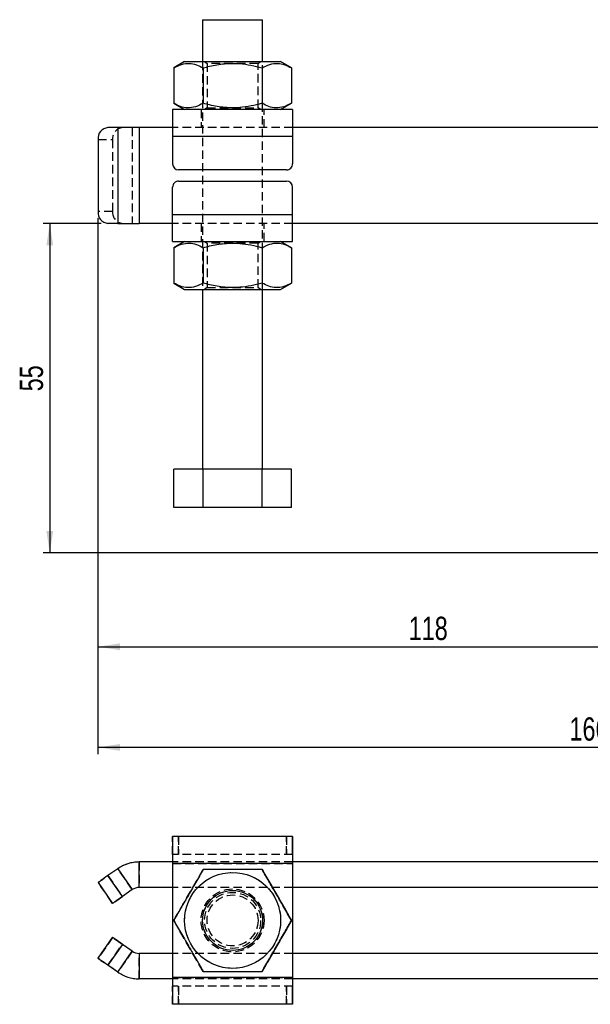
# Model space of a CAD drawing. Extents: x 40 to 414, y 17 to 320.
# Tile 1 of 16: x 47 to 142, y 22 to 186. Entities that reach past the tile are written whole.
import ezdxf

# ---------------------------------------------------------------- set-up
doc = ezdxf.new("R2010")
doc.units = 0
doc.header["$LTSCALE"] = 1.111111
doc.linetypes.add('HIDDEN', pattern=[1.905, 1.27, -0.635])
doc.layers.get('0').update_dxf_attribs({"linetype": 'CONTINUOUS'})
doc.styles.add('SLDTEXTSTYLE0', font='TXT', dxfattribs={"width": 0.75})
doc.dimstyles.new('SLDDIMSTYLE0', dxfattribs={"dimtxt": 3.888889, "dimasz": 3.668889, "dimexe": 0, "dimexo": 0.0625, "dimgap": 0.972222, "dimtad": 1, "dimdec": 0, "dimrnd": 1e-09, "dimzin": 12, "dimtxsty": 'SLDTEXTSTYLE0', "dimsah": 1, "dimcen": 0.09, "dimazin": 3, "dimtfac": 1, "dimtdec": 0, "dimtofl": 0, "dimtmove": 0, "dimatfit": 3, "dimtolj": 1, "dimtzin": 12})

# ---------------------------------------------------------------- blocks, each defined once
blk = doc.blocks.new('_D_1')
at = {"color": 179, "linetype": 'CONTINUOUS'}
for p, q in [((60.1, 152.19), (50.42, 152.19)), ((51.53, 152.19), (51.53, 97.2)), ((177.26, 97.2), (50.42, 97.2))]:
    blk.add_line(p, q, dxfattribs=at)
for points in [[(51.53, 152.19), (50.97, 148.52), (52.1, 148.52)], [(51.53, 97.2), (52.1, 100.87), (50.97, 100.87)]]:
    blk.add_solid(points, dxfattribs=at)
at = {"color": 179, "linetype": 'CONTINUOUS', "insert": (46.52, 124.18, 0.1), "char_height": 3.889, "attachment_point": 1, "rotation": 90, "style": 'SLDTEXTSTYLE0'}
blk.add_mtext('55', dxfattribs=at)
blk = doc.blocks.new('_D_2')
at = {"color": 179, "linetype": 'CONTINUOUS'}
for p, q in [((59.57, 153.08), (59.57, 80.44)), ((177.12, 93.09), (177.12, 80.44)), ((59.57, 81.55), (177.12, 81.55))]:
    blk.add_line(p, q, dxfattribs=at)
for points in [[(59.57, 81.55), (63.24, 80.98), (63.24, 82.11)], [(177.12, 81.55), (173.45, 82.11), (173.45, 80.98)]]:
    blk.add_solid(points, dxfattribs=at)
at = {"color": 179, "linetype": 'CONTINUOUS', "insert": (111.36, 86.56, 0.1), "char_height": 3.889, "attachment_point": 1, "style": 'SLDTEXTSTYLE0'}
blk.add_mtext('118', dxfattribs=at)
blk = doc.blocks.new('_D_4')
at = {"color": 179, "linetype": 'CONTINUOUS'}
for p, q in [((59.57, 153.08), (59.57, 63.65)), ((225.12, 93.09), (225.12, 63.65)), ((225.12, 64.76), (59.57, 64.76))]:
    blk.add_line(p, q, dxfattribs=at)
for points in [[(59.57, 64.76), (63.24, 64.19), (63.24, 65.32)], [(225.12, 64.76), (221.45, 65.32), (221.45, 64.19)]]:
    blk.add_solid(points, dxfattribs=at)
at = {"color": 179, "linetype": 'CONTINUOUS', "insert": (138.16, 69.77, 0.1), "char_height": 3.889, "attachment_point": 1, "style": 'SLDTEXTSTYLE0'}
blk.add_mtext('166', dxfattribs=at)

msp = doc.modelspace()

# ---------------------------------------------------------------- linework, layer by layer
at = {"color": 7, "linetype": 'CONTINUOUS'}
for p, q in [((77.009172, 186.193118), (77.009597, 179.19312)), ((87.009595, 179.19372), (87.00917, 186.193721)), ((74.009591, 179.19294), (72.194704, 178.144967)), ((91.824615, 178.146144), (90.009594, 179.193899)), ((72.194704, 178.144967), (72.195054, 172.240695)), ((77.102178, 178.145261), (77.102536, 172.240989)), ((86.917133, 178.14585), (86.917491, 172.241578)), ((91.824615, 178.146144), (91.824965, 172.241874)), ((92.010075, 171.19402), (72.010071, 171.192819)), ((72.195054, 172.240695), (74.010075, 171.19294)), ((90.010071, 171.193899), (91.824965, 172.241874)), ((62.848673, 168.192269), (61.210857, 168.192172)), ((62.848673, 168.192269), (62.849635, 152.19227)), ((72.010258, 168.19282), (66.433528, 168.192485)), ((66.433528, 168.192485), (66.434489, 152.192485)), ((158.20365, 168.197991), (92.010253, 168.19402)), ((59.572676, 166.192073), (59.573398, 154.192073)), ((92.010343, 166.69402), (72.010347, 166.692819)), ((72.010347, 166.692819), (72.010615, 162.14282)), ((92.010343, 166.69402), (92.010618, 162.14402)), ((91.010676, 161.143959), (73.010677, 161.14288)), ((72.011122, 153.69282), (72.010854, 158.24282)), ((73.010789, 159.242879), (91.010788, 159.24396)), ((92.011125, 153.69402), (92.010849, 158.24402)), ((72.011122, 153.69282), (92.011125, 153.69402)), ((62.849635, 152.19227), (61.211818, 152.192172)), ((62.849635, 152.19227), (66.434489, 152.192485)), ((72.011211, 152.19282), (66.434489, 152.192485)), ((158.204609, 152.197992), (92.011214, 152.19402)), ((72.011397, 149.19282), (92.011393, 149.19402)), ((74.011394, 149.19294), (72.1965, 148.144966)), ((72.1965, 148.144966), (72.196857, 142.240695)), ((77.103981, 148.145261), (77.104331, 142.24099)), ((86.918936, 148.14585), (86.919287, 142.241578)), ((91.82641, 148.146144), (90.011397, 149.1939)), ((91.82641, 148.146144), (91.826768, 142.241874)), ((72.196857, 142.240695), (74.011871, 141.19294)), ((90.011874, 141.1939), (91.826768, 142.241874)), ((77.011877, 141.19312), (77.013673, 111.193118)), ((87.013678, 111.193718), (87.011875, 141.193719)), ((77.106194, 111.193126), (72.19872, 111.192832)), ((72.199107, 104.792831), (72.19872, 111.192832)), ((86.921149, 111.193714), (77.106194, 111.193126)), ((77.106581, 104.793126), (77.106194, 111.193126)), ((91.828631, 111.194009), (86.921149, 111.193714)), ((86.921537, 104.793714), (86.921149, 111.193714)), ((91.829011, 104.794008), (91.828631, 111.194009)), ((77.106581, 104.793126), (72.199107, 104.792831)), ((86.921537, 104.793714), (77.106581, 104.793126)), ((91.829011, 104.794008), (86.921537, 104.793714)), ((92.010343, 49.880134), (72.010347, 49.880134)), ((92.010343, 49.880134), (92.010343, 46.880134)), ((92.010618, 49.880134), (92.010343, 49.880134)), ((92.010343, 49.880134), (92.010849, 49.880134)), ((92.010618, 46.880134), (92.010618, 49.880134)), ((92.010849, 49.880134), (92.010849, 46.880134)), ((92.010849, 49.880134), (92.011125, 49.880134)), ((92.011125, 46.880134), (92.011125, 49.880134)), ((92.010618, 46.880134), (92.010343, 46.880134)), ((92.010849, 46.880134), (92.010618, 46.880134)), ((92.010849, 46.880134), (92.011125, 46.880134)), ((62.848673, 44.499834), (61.210857, 43.353024)), ((62.848673, 44.499834), (65.286369, 41.018438)), ((66.433528, 41.380134), (66.433528, 45.630134)), ((72.010071, 45.630134), (66.433528, 45.630134)), ((92.010075, 45.380133), (72.010071, 45.380133)), ((72.010071, 45.380133), (72.010071, 26.380134)), ((92.010253, 45.380133), (92.010075, 45.380133)), ((92.010075, 45.380133), (92.010075, 26.380134)), ((157.932722, 45.630134), (92.010253, 45.630134)), ((92.010253, 45.380133), (92.010253, 26.380134)), ((63.64856, 39.871628), (61.210857, 43.353024)), ((59.572676, 42.205871), (62.010371, 38.724475)), ((72.010071, 41.380134), (66.433528, 41.380134)), ((156.358847, 41.380134), (92.010253, 41.380134)), ((92.011214, 41.380134), (92.011214, 30.380134)), ((92.011393, 41.380134), (92.011393, 30.380134)), ((65.286369, 41.018438), (63.64856, 39.871628)), ((65.28733, 41.018438), (63.649521, 39.871628)), ((65.286369, 41.018438), (65.28733, 41.018438)), ((82.009592, 40.880133), (82.009175, 40.880133)), ((62.010371, 38.724475), (62.011094, 38.724475)), ((91.824615, 35.880134), (91.824965, 35.880134)), ((59.572676, 29.554396), (62.010371, 33.035793)), ((62.010371, 33.035793), (62.011094, 33.035793)), ((63.64856, 31.88864), (61.210857, 28.407244)), ((65.286369, 30.74183), (63.64856, 31.88864)), ((65.28733, 30.74183), (63.649521, 31.88864)), ((62.848673, 27.260433), (65.286369, 30.74183)), ((65.286369, 30.74183), (65.28733, 30.74183)), ((66.433528, 30.380134), (66.433528, 26.130133)), ((72.010071, 30.380134), (66.433528, 30.380134)), ((82.009175, 30.880134), (82.009592, 30.880134)), ((156.35823, 30.380134), (92.010253, 30.380134)), ((62.848673, 27.260433), (61.210857, 28.407244)), ((92.010075, 26.380134), (72.010071, 26.380134)), ((92.010075, 26.380134), (92.010253, 26.380134)), ((72.010071, 26.130133), (66.433528, 26.130133)), ((157.954051, 26.130133), (92.010253, 26.130133)), ((92.010343, 24.880134), (92.010343, 21.880133)), ((92.010343, 24.880134), (92.010618, 24.880134)), ((92.010343, 24.880134), (92.010849, 24.880134)), ((92.010618, 21.880133), (92.010618, 24.880134)), ((92.010849, 24.880134), (92.010849, 21.880133)), ((92.011125, 24.880134), (92.010849, 24.880134)), ((92.011125, 21.880133), (92.011125, 24.880134)), ((92.010343, 21.880133), (72.010347, 21.880133)), ((92.010343, 21.880133), (92.010618, 21.880133)), ((92.010849, 21.880133), (92.010618, 21.880133)), ((92.011125, 21.880133), (92.010849, 21.880133))]:
    msp.add_line(p, q, dxfattribs=at)
at = {"color": 7, "linetype": 'HIDDEN'}
for p, q in [((77.009597, 179.19312), (77.011877, 141.19312)), ((77.336335, 179.193139), (77.75961, 178.896794)), ((86.259612, 178.897304), (86.682857, 179.1937)), ((87.011875, 141.193719), (87.009595, 179.19372)), ((77.75961, 178.896794), (77.760057, 171.489535)), ((86.260059, 171.490045), (86.259612, 178.897304)), ((76.760077, 171.193104), (76.760256, 168.193105)), ((77.760057, 171.489535), (77.336812, 171.193139)), ((86.683334, 171.1937), (86.260059, 171.490045)), ((87.260255, 168.193735), (87.260076, 171.193736)), ((62.848673, 168.192269), (62.849635, 152.19227)), ((65.286369, 168.192416), (65.28733, 152.192416)), ((66.433528, 168.192485), (66.434489, 152.192485)), ((92.010253, 168.19402), (72.010258, 168.19282)), ((59.572676, 166.192073), (62.010371, 166.192219)), ((62.010371, 166.192219), (62.011094, 154.19222)), ((92.010343, 166.69402), (72.010347, 166.692819)), ((62.011094, 154.19222), (59.573398, 154.192073)), ((72.011122, 153.69282), (92.011125, 153.69402)), ((92.011214, 152.19402), (72.011211, 152.19282)), ((76.761217, 152.193105), (76.761396, 149.193105)), ((87.261395, 149.193735), (87.261216, 152.193735)), ((77.33813, 149.193139), (77.761413, 148.896794)), ((77.761413, 148.896794), (77.76186, 141.489535)), ((86.261415, 148.897304), (86.684653, 149.1937)), ((86.261855, 141.490046), (86.261415, 148.897304)), ((77.76186, 141.489535), (77.338615, 141.193139)), ((86.685137, 141.1937), (86.261855, 141.490046)), ((72.010347, 46.880134), (72.010347, 49.880134)), ((72.010615, 49.880134), (72.010615, 46.880134)), ((72.010854, 46.880134), (72.010854, 49.880134)), ((72.011122, 49.880134), (72.011122, 46.880134)), ((73.010677, 46.880134), (73.010677, 49.880134)), ((73.010789, 49.880134), (73.010789, 46.880134)), ((91.010676, 49.880134), (91.010676, 46.880134)), ((91.010788, 46.880134), (91.010788, 49.880134)), ((92.010343, 46.880134), (72.010347, 46.880134)), ((62.849635, 44.499834), (61.211818, 43.353024)), ((62.848673, 44.499834), (62.849635, 44.499834)), ((65.28733, 41.018438), (62.849635, 44.499834)), ((66.434489, 45.630134), (66.434489, 41.380134)), ((92.010253, 45.630134), (72.010071, 45.630134)), ((72.010071, 45.380133), (72.010258, 45.380133)), ((92.010253, 45.380133), (72.010258, 45.380133)), ((72.010258, 45.380133), (72.010258, 26.380134)), ((72.011211, 45.380133), (92.011214, 45.380133)), ((72.011211, 45.380133), (72.011211, 26.380134)), ((72.011211, 45.380133), (72.011397, 45.380133)), ((72.011397, 45.380133), (92.011393, 45.380133)), ((72.011397, 45.380133), (72.011397, 26.380134)), ((72.19872, 35.880134), (77.106194, 44.380134)), ((72.199107, 35.880134), (77.106581, 44.380134)), ((86.921149, 44.380134), (91.828631, 35.880134)), ((86.921537, 44.380134), (91.829011, 35.880134)), ((92.010253, 45.630134), (92.010253, 45.380133)), ((92.011214, 45.630134), (92.011214, 45.380133)), ((92.011393, 45.380133), (92.011214, 45.380133)), ((92.011214, 45.380133), (92.011214, 41.380134)), ((92.011393, 45.630134), (92.011393, 45.380133)), ((92.011393, 45.380133), (92.011393, 41.380134)), ((61.211818, 43.353024), (63.649521, 39.871628)), ((59.572676, 42.205871), (59.573398, 42.205871)), ((62.011094, 38.724475), (59.573398, 42.205871)), ((92.010253, 41.380134), (72.010071, 41.380134)), ((82.010255, 41.130134), (82.010077, 41.130134)), ((82.011395, 41.130134), (82.011217, 41.130134)), ((82.013675, 40.880133), (82.009592, 40.880133)), ((82.010054, 40.130134), (82.009615, 40.130134)), ((82.011857, 40.130134), (82.01141, 40.130134)), ((72.194704, 35.880134), (72.195054, 35.880134)), ((72.1965, 35.880134), (72.196857, 35.880134)), ((77.106194, 27.380133), (72.19872, 35.880134)), ((72.199107, 35.880134), (72.19872, 35.880134)), ((77.106581, 27.380133), (72.199107, 35.880134)), ((91.828631, 35.880134), (86.921149, 27.380133)), ((91.829011, 35.880134), (86.921537, 27.380133)), ((91.82641, 35.880134), (91.826768, 35.880134)), ((91.829011, 35.880134), (91.828631, 35.880134)), ((62.011094, 33.035793), (59.573398, 29.554396)), ((61.211818, 28.407244), (63.649521, 31.88864)), ((82.009615, 31.630133), (82.010054, 31.630133)), ((82.01141, 31.630133), (82.011857, 31.630133)), ((65.28733, 30.74183), (62.849635, 27.260433)), ((66.434489, 26.130133), (66.434489, 30.380134)), ((92.010253, 30.380134), (72.010071, 30.380134)), ((82.009592, 30.880134), (82.013675, 30.880134)), ((82.010077, 30.630134), (82.010255, 30.630134)), ((82.011217, 30.630134), (82.011395, 30.630134)), ((92.011214, 30.380134), (92.011214, 26.380134)), ((92.011393, 30.380134), (92.011393, 26.380134)), ((59.572676, 29.554396), (59.573398, 29.554396)), ((62.849635, 27.260433), (61.211818, 28.407244)), ((62.848673, 27.260433), (62.849635, 27.260433)), ((72.010258, 26.380134), (72.010071, 26.380134)), ((92.010253, 26.380134), (72.010258, 26.380134)), ((72.011211, 26.380134), (92.011214, 26.380134)), ((72.011397, 26.380134), (72.011211, 26.380134)), ((72.011397, 26.380134), (92.011393, 26.380134)), ((92.010253, 26.380134), (92.010253, 26.130133)), ((92.011214, 26.380134), (92.011214, 26.130133)), ((92.011214, 26.380134), (92.011393, 26.380134)), ((92.011393, 26.380134), (92.011393, 26.130133)), ((92.010253, 26.130133), (72.010071, 26.130133)), ((92.010343, 24.880134), (72.010347, 24.880134)), ((72.010347, 21.880133), (72.010347, 24.880134)), ((72.010615, 24.880134), (72.010615, 21.880133)), ((72.010854, 21.880133), (72.010854, 24.880134)), ((72.011122, 24.880134), (72.011122, 21.880133)), ((73.010677, 21.880133), (73.010677, 24.880134)), ((73.010789, 24.880134), (73.010789, 21.880133)), ((91.010676, 24.880134), (91.010676, 21.880133)), ((91.010788, 21.880133), (91.010788, 24.880134))]:
    msp.add_line(p, q, dxfattribs=at)
at = {"color": 7, "linetype": 'CONTINUOUS', "flags": 128}
for points in [[(77.009172, 186.193118), (77.095227, 186.193125), (77.381739, 186.19314), (77.857697, 186.19317), (78.503625, 186.193211), (79.293066, 186.193256), (80.193707, 186.193311), (81.168668, 186.193367), (82.178043, 186.193431), (83.180503, 186.19349), (84.135012, 186.193546), (85.002491, 186.193598), (85.747415, 186.193643), (86.339304, 186.19368)], [(86.339304, 186.19368), (86.753906, 186.193703), (86.974264, 186.193717), (87.00917, 186.193721)], [(74.009591, 179.19294), (74.108088, 179.192945), (74.401141, 179.192964), (74.88154, 179.192992), (75.537459, 179.193031), (76.352739, 179.193079), (77.307315, 179.193137), (78.377673, 179.193202), (79.53746, 179.193271), (80.758118, 179.193344), (82.009592, 179.19342), (83.261066, 179.193495), (84.481732, 179.193567), (85.641519, 179.193638), (86.711877, 179.193701), (87.666446, 179.193759), (88.481733, 179.193808), (89.137645, 179.193847), (89.618043, 179.193877), (89.911104, 179.193893), (90.009594, 179.193899)], [(72.010071, 171.192819), (72.010079, 171.106353), (72.010094, 170.850277), (72.010123, 170.434432), (72.010153, 169.8748), (72.010198, 169.192886), (72.010243, 168.414894), (72.010295, 167.570726), (72.010347, 166.692819)], [(92.010075, 171.19402), (92.010082, 171.107553), (92.010097, 170.851478), (92.010119, 170.435633), (92.010157, 169.876), (92.010194, 169.194085), (92.010238, 168.416096), (92.010291, 167.571926), (92.010343, 166.69402)], [(66.433528, 168.192485), (65.95675, 168.192455), (65.482752, 168.192427), (65.014296, 168.192399), (64.554111, 168.192372), (64.104886, 168.192345), (63.669221, 168.192319), (63.249671, 168.192293), (62.848673, 168.192269)], [(72.011397, 149.19282), (72.01139, 149.279286), (72.011375, 149.535362), (72.011345, 149.951206), (72.011316, 150.510839), (72.011271, 151.192754), (72.011226, 151.970744), (72.011174, 152.814913), (72.011122, 153.69282)], [(92.011393, 149.19402), (92.011386, 149.280486), (92.011371, 149.536562), (92.011349, 149.952407), (92.011319, 150.512039), (92.011274, 151.193954), (92.011229, 151.971944), (92.011177, 152.816113), (92.011125, 153.69402)], [(74.011871, 141.19294), (74.110368, 141.192945), (74.403421, 141.192963), (74.88382, 141.192992), (75.539739, 141.193031), (76.355019, 141.193081), (77.309595, 141.193137), (78.379953, 141.193202), (79.53974, 141.193271), (80.760398, 141.193345), (82.011872, 141.19342), (83.263354, 141.193495), (84.484012, 141.193568), (85.643799, 141.193637), (86.714157, 141.193702), (87.668726, 141.193759), (88.484013, 141.193808), (89.139925, 141.193847), (89.620323, 141.193876), (89.913384, 141.193894), (90.011874, 141.1939)], [(72.010347, 49.880134), (72.010295, 49.793667), (72.010243, 49.537592), (72.010198, 49.121747), (72.010153, 48.562114), (72.010123, 47.8802), (72.010094, 47.102209), (72.010079, 46.25804), (72.010071, 45.380133)], [(92.010343, 49.880134), (92.010291, 49.793667), (92.010238, 49.537592), (92.010194, 49.121747), (92.010157, 48.562114), (92.010119, 47.8802), (92.010097, 47.102209), (92.010082, 46.25804), (92.010075, 45.380133)], [(92.011125, 49.880134), (92.011177, 49.793667), (92.011229, 49.537592), (92.011274, 49.121747), (92.011319, 48.562114), (92.011349, 47.8802), (92.011371, 47.102209), (92.011386, 46.25804), (92.011393, 45.630134)], [(92.010343, 46.880134), (92.010328, 46.851312), (92.010313, 46.765952), (92.010291, 46.627338), (92.010283, 46.440794), (92.010268, 46.213489), (92.010261, 45.954159), (92.010253, 45.672769), (92.010253, 45.630134)], [(92.011125, 46.880134), (92.01114, 46.851312), (92.011162, 46.765952), (92.011177, 46.627338), (92.011185, 46.440794), (92.0112, 46.213489), (92.011207, 45.954159), (92.011214, 45.672769), (92.011214, 45.630134)], [(61.210857, 43.353024), (60.891242, 43.129225), (60.583913, 42.914027), (60.300687, 42.7157), (60.052441, 42.541864), (59.848712, 42.399201), (59.697339, 42.293193), (59.604132, 42.227913), (59.572676, 42.205871)], [(62.010371, 38.724475), (62.041828, 38.746517), (62.135034, 38.811796), (62.286408, 38.917805), (62.490137, 39.060468), (62.738383, 39.234303), (63.021616, 39.432631), (63.328945, 39.647829), (63.64856, 39.871628)], [(63.649521, 39.871628), (63.329899, 39.647829), (63.022555, 39.432631), (62.739306, 39.234303), (62.491031, 39.060468), (62.287265, 38.917805), (62.135847, 38.811796), (62.042595, 38.746517), (62.011094, 38.724475)], [(62.010371, 33.035793), (62.041828, 33.01375), (62.135034, 32.948471), (62.286408, 32.842462), (62.490137, 32.699799), (62.738383, 32.525964), (63.021616, 32.327636), (63.328945, 32.112438), (63.64856, 31.88864)], [(63.649521, 31.88864), (63.329899, 32.112438), (63.022555, 32.327636), (62.739306, 32.525964), (62.491031, 32.699799), (62.287265, 32.842462), (62.135847, 32.948471), (62.042595, 33.01375), (62.011094, 33.035793)], [(61.210857, 28.407244), (60.891242, 28.631042), (60.583913, 28.84624), (60.300687, 29.044567), (60.052441, 29.218403), (59.848712, 29.361066), (59.697339, 29.467074), (59.604132, 29.532354), (59.572676, 29.554396)], [(72.010071, 26.380134), (72.010079, 25.502227), (72.010094, 24.658058), (72.010123, 23.880067), (72.010153, 23.198153), (72.010198, 22.63852), (72.010243, 22.222675), (72.010295, 21.9666), (72.010347, 21.880133)], [(92.010075, 26.380134), (92.010082, 25.502227), (92.010097, 24.658058), (92.010119, 23.880067), (92.010157, 23.198153), (92.010194, 22.63852), (92.010238, 22.222675), (92.010291, 21.9666), (92.010343, 21.880133)], [(92.010253, 26.130133), (92.010253, 26.087498), (92.010261, 25.806109), (92.010268, 25.546778), (92.010283, 25.319473), (92.010291, 25.132929), (92.010313, 24.994315), (92.010328, 24.908955), (92.010343, 24.880134)], [(92.011214, 26.130133), (92.011214, 26.087498), (92.011207, 25.806109), (92.0112, 25.546778), (92.011185, 25.319473), (92.011177, 25.132929), (92.011162, 24.994315), (92.01114, 24.908955), (92.011125, 24.880134)], [(92.011393, 26.130133), (92.011386, 25.502227), (92.011371, 24.658058), (92.011349, 23.880067), (92.011319, 23.198153), (92.011274, 22.63852), (92.011229, 22.222675), (92.011177, 21.9666), (92.011125, 21.880133)]]:
    msp.add_lwpolyline(points, dxfattribs=at)
at = {"color": 7, "linetype": 'HIDDEN', "flags": 128}
for points in [[(86.259612, 178.897304), (86.234697, 178.897302), (86.037138, 178.897291), (85.651257, 178.897267), (85.095094, 178.897234), (84.394657, 178.897193), (83.5827, 178.897142), (82.697184, 178.89709), (81.779518, 178.897034), (80.872619, 178.89698), (80.018879, 178.89693), (79.25822, 178.896883), (78.626217, 178.896846), (78.152419, 178.896818), (77.858978, 178.8968), (77.75961, 178.896794), (77.75961, 178.896794)], [(77.760057, 171.489535), (77.784972, 171.489537), (77.982531, 171.48955), (78.368412, 171.489572), (78.924575, 171.489606), (79.625012, 171.489646), (80.436969, 171.489697), (81.322485, 171.489749), (82.240143, 171.489805), (83.14705, 171.489859), (84.00079, 171.489909), (84.761449, 171.489956), (85.393452, 171.489993), (85.86725, 171.490023), (86.160691, 171.49004), (86.260059, 171.490045), (86.260059, 171.490045)], [(86.261415, 148.897304), (86.2365, 148.897302), (86.038941, 148.897291), (85.653053, 148.897267), (85.096889, 148.897234), (84.39646, 148.897192), (83.584496, 148.897143), (82.698987, 148.89709), (81.781321, 148.897035), (80.874414, 148.896981), (80.020675, 148.896929), (79.260023, 148.896884), (78.62802, 148.896846), (78.154215, 148.896817), (77.860774, 148.8968), (77.761413, 148.896794), (77.761413, 148.896794)], [(77.76186, 141.489535), (77.786767, 141.489537), (77.984334, 141.489548), (78.370215, 141.489572), (78.926378, 141.489605), (79.626815, 141.489647), (80.438772, 141.489697), (81.32428, 141.48975), (82.241946, 141.489805), (83.148853, 141.489859), (84.002593, 141.48991), (84.763245, 141.489955), (85.395255, 141.489994), (85.869053, 141.490022), (86.162494, 141.490039), (86.261855, 141.490046), (86.261855, 141.490046)], [(72.011122, 49.880134), (72.011174, 49.793667), (72.011226, 49.537592), (72.011271, 49.121747), (72.011316, 48.562114), (72.011345, 47.8802), (72.011375, 47.102209), (72.01139, 46.25804), (72.011397, 45.380133)], [(72.010347, 46.880134), (72.010325, 46.851312), (72.01031, 46.765952), (72.010295, 46.627338), (72.01028, 46.440794), (72.010272, 46.213489), (72.010258, 45.954159), (72.010258, 45.672769), (72.010258, 45.380133)], [(72.011122, 46.880134), (72.011144, 46.851312), (72.011159, 46.765952), (72.011174, 46.627338), (72.011189, 46.440794), (72.011196, 46.213489), (72.011211, 45.954159), (72.011211, 45.672769), (72.011211, 45.380133)], [(59.573398, 42.205871), (59.604899, 42.227913), (59.698151, 42.293193), (59.849569, 42.399201), (60.053327, 42.541864), (60.301603, 42.7157), (60.584859, 42.914027), (60.892196, 43.129225), (61.211818, 43.353024)], [(59.573398, 29.554396), (59.604899, 29.532354), (59.698151, 29.467074), (59.849569, 29.361066), (60.053327, 29.218403), (60.301603, 29.044567), (60.584859, 28.84624), (60.892196, 28.631042), (61.211818, 28.407244)], [(72.010258, 26.380134), (72.010258, 26.087498), (72.010258, 25.806109), (72.010272, 25.546778), (72.01028, 25.319473), (72.010295, 25.132929), (72.01031, 24.994315), (72.010325, 24.908955), (72.010347, 24.880134)], [(72.011211, 26.380134), (72.011211, 26.087498), (72.011211, 25.806109), (72.011196, 25.546778), (72.011189, 25.319473), (72.011174, 25.132929), (72.011159, 24.994315), (72.011144, 24.908955), (72.011122, 24.880134)], [(72.011397, 26.380134), (72.01139, 25.502227), (72.011375, 24.658058), (72.011345, 23.880067), (72.011316, 23.198153), (72.011271, 22.63852), (72.011226, 22.222675), (72.011174, 21.9666), (72.011122, 21.880133)]]:
    msp.add_lwpolyline(points, dxfattribs=at)
at = {"color": 7, "linetype": 'CONTINUOUS'}
for centre, radius in [((82.009594, 35.880134), 8), ((82.009174, 35.880134), 5)]:
    msp.add_circle(centre, radius, dxfattribs=at)
at = {"color": 7, "linetype": 'HIDDEN'}
for centre, radius in [((82.010074, 35.880134), 8), ((82.011394, 35.880134), 8), ((82.011874, 35.880134), 8), ((82.010074, 35.880134), 5.25), ((82.010254, 35.880134), 5.25), ((82.011214, 35.880134), 5.25), ((82.011394, 35.880134), 5.25), ((82.013675, 35.880134), 5), ((82.009594, 35.880134), 4.673261), ((82.010074, 35.880134), 4.673261), ((82.011394, 35.880134), 4.673261), ((82.011874, 35.880134), 4.673261), ((82.009612, 35.880134), 4.25), ((82.010056, 35.880134), 4.25), ((82.011412, 35.880134), 4.25), ((82.011857, 35.880134), 4.25)]:
    msp.add_circle(centre, radius, dxfattribs=at)
at = {"color": 7, "linetype": 'CONTINUOUS'}
for centre, radius, start, end in [((61.411783, 166.356678), 1.846459, 96.24711862, 185.11448662), ((73.010617, 162.14288), 1, 180.00343823, 270.00343823), ((91.010617, 162.14396), 1, 270.00343823, 0.00343823), ((73.010851, 158.24288), 1, 90.00343823, 180.00343823), ((91.010851, 158.24396), 1, 0.00343823, 90.00343823), ((61.412518, 154.027684), 1.846453, 174.89221302, 263.75990271), ((66.433526, 39.380134), 6.25, 90, 124.99999992), ((66.433526, 39.380134), 2, 90, 124.99999992), ((66.434486, 39.380134), 2, 90, 124.99999992), ((66.433526, 32.380134), 2, 235.00000008, 270), ((66.434486, 32.380134), 2, 235.00000008, 270), ((66.433526, 32.380134), 6.25, 235.00000008, 270)]:
    msp.add_arc(centre, radius, start, end, dxfattribs=at)
at = {"color": 7, "linetype": 'HIDDEN'}
for centre, radius, start, end in [((63.84948, 166.356822), 1.84646, 96.24691372, 185.11440988), ((63.850218, 154.027834), 1.846456, 174.89232783, 263.76003862), ((66.434486, 39.380134), 6.25, 90, 124.99999992), ((66.434486, 32.380134), 6.25, 235.00000008, 270)]:
    msp.add_arc(centre, radius, start, end, dxfattribs=at)
at = {"color": 7, "linetype": 'CONTINUOUS'}
for points, knots in [([(72.194704, 178.144967), (72.620625, 178.36427), (73.481703, 178.807631), (74.757534, 178.969881), (75.977166, 178.731916), (76.72489, 178.342004), (77.102178, 178.145261)], [0, 0, 0, 0, 0.2646048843, 0.5349477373, 0.7653430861, 1, 1, 1, 1]), ([(77.102178, 178.145261), (77.458322, 178.243015), (78.619509, 178.561737), (80.657137, 178.913154), (82.984797, 178.926391), (85.08536, 178.632162), (86.304311, 178.308546), (86.917133, 178.14585)], [0, 0, 0, 0, 0.1112580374, 0.3627511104, 0.6203151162, 0.8091149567, 1, 1, 1, 1]), ([(86.917133, 178.14585), (87.343054, 178.365153), (88.204132, 178.808516), (89.479962, 178.970766), (90.699604, 178.732798), (91.447327, 178.342886), (91.824615, 178.146144)], [0, 0, 0, 0, 0.2646048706, 0.5349475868, 0.765343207, 1, 1, 1, 1]), ([(77.102536, 172.240989), (76.676615, 172.021686), (75.815537, 171.578323), (74.539707, 171.416073), (73.320065, 171.654041), (72.572342, 172.043953), (72.195054, 172.240695)], [0, 0, 0, 0, 0.2646048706, 0.5349475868, 0.765343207, 1, 1, 1, 1]), ([(86.917491, 172.241578), (86.310899, 172.080329), (85.092084, 171.756334), (83.012783, 171.463588), (80.67935, 171.471223), (78.640476, 171.819054), (77.458684, 172.14328), (77.102536, 172.240989)], [0, 0, 0, 0, 0.188964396, 0.3796829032, 0.6308201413, 0.8887427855, 1, 1, 1, 1]), ([(91.824965, 172.241874), (91.399044, 172.02257), (90.537966, 171.579208), (89.262134, 171.416957), (88.042503, 171.654926), (87.294779, 172.044836), (86.917491, 172.241578)], [0, 0, 0, 0, 0.2646049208, 0.5349477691, 0.7653431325, 1, 1, 1, 1]), ([(72.1965, 148.144966), (72.622424, 148.364269), (73.483507, 148.807631), (74.759337, 148.969882), (75.978969, 148.731914), (76.726693, 148.342003), (77.103981, 148.145261)], [0, 0, 0, 0, 0.26460517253, 0.53494791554, 0.76534318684, 1, 1, 1, 1]), ([(77.103981, 148.145261), (77.460125, 148.243015), (78.62131, 148.561736), (80.658938, 148.913154), (82.986598, 148.926392), (85.087163, 148.632162), (86.306114, 148.308546), (86.918936, 148.14585)], [0, 0, 0, 0, 0.1112580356, 0.3627503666, 0.6203151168, 0.8091149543, 1, 1, 1, 1]), ([(86.918936, 148.14585), (87.344857, 148.365153), (88.205935, 148.808515), (89.481767, 148.970766), (90.701398, 148.732798), (91.449122, 148.342886), (91.82641, 148.146144)], [0, 0, 0, 0, 0.26460496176, 0.53494778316, 0.76534311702, 1, 1, 1, 1]), ([(77.104331, 142.24099), (76.67841, 142.021686), (75.817333, 141.578324), (74.541501, 141.416073), (73.321869, 141.654042), (72.574145, 142.043953), (72.196857, 142.240695)], [0, 0, 0, 0, 0.2646049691, 0.534947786, 0.7653431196, 1, 1, 1, 1]), ([(86.919287, 142.241578), (86.312697, 142.080329), (85.093885, 141.756332), (83.014586, 141.463589), (80.681153, 141.471223), (78.642277, 141.819057), (77.460482, 142.14328), (77.104331, 142.24099)], [0, 0, 0, 0, 0.1889636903, 0.3796821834, 0.6308194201, 0.8887420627, 1, 1, 1, 1]), ([(91.826768, 142.241874), (91.400847, 142.02257), (90.539769, 141.579208), (89.263939, 141.416957), (88.044297, 141.654925), (87.296574, 142.044836), (86.919287, 142.241578)], [0, 0, 0, 0, 0.2646048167, 0.5349475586, 0.7653432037, 1, 1, 1, 1]), ([(77.102178, 44.380134), (76.676232, 43.642393), (75.815102, 42.150914), (74.539251, 39.941093), (73.319641, 37.828653), (72.571967, 36.533596), (72.194704, 35.880134)], [0, 0, 0, 0, 0.26460486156, 0.53494773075, 0.76534329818, 1, 1, 1, 1]), ([(86.917133, 44.380134), (86.310523, 44.380134), (85.09167, 44.380134), (83.012335, 44.380134), (80.678903, 44.380134), (78.64007, 44.380134), (77.458316, 44.380134), (77.102178, 44.380134)], [0, 0, 0, 0, 0.1889642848, 0.3796825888, 0.630819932, 0.8887423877, 1, 1, 1, 1]), ([(91.824615, 35.880134), (91.398666, 36.617874), (90.537531, 38.109351), (89.261678, 40.319172), (88.04208, 42.431618), (87.294399, 43.726673), (86.917133, 44.380134)], [0, 0, 0, 0, 0.26460507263, 0.53494786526, 0.76534299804, 1, 1, 1, 1]), ([(86.917491, 44.380134), (87.343437, 43.642393), (88.204567, 42.150914), (89.480418, 39.941093), (90.700028, 37.828653), (91.447702, 36.533595), (91.824965, 35.880134)], [0, 0, 0, 0, 0.2646048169, 0.5349476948, 0.765343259, 1, 1, 1, 1]), ([(72.194704, 35.880134), (72.620625, 35.142393), (73.481703, 33.650915), (74.757534, 31.441094), (75.977166, 29.328651), (76.72489, 28.033595), (77.102178, 27.380133)], [0, 0, 0, 0, 0.2646048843, 0.5349477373, 0.7653430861, 1, 1, 1, 1]), ([(86.917133, 27.380133), (87.343054, 28.117874), (88.204132, 29.609352), (89.479962, 31.819176), (90.699604, 33.931614), (91.447327, 35.226672), (91.824615, 35.880134)], [0, 0, 0, 0, 0.2646048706, 0.5349475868, 0.765343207, 1, 1, 1, 1]), ([(91.824965, 35.880134), (91.399044, 35.142393), (90.537966, 33.650915), (89.262134, 31.441094), (88.042503, 29.328651), (87.294779, 28.033595), (86.917491, 27.380133)], [0, 0, 0, 0, 0.2646049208, 0.5349477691, 0.7653431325, 1, 1, 1, 1]), ([(77.102178, 27.380133), (77.458322, 27.380133), (78.619509, 27.380133), (80.657137, 27.380133), (82.984797, 27.380133), (85.08536, 27.380133), (86.304311, 27.380133), (86.917133, 27.380133)], [0, 0, 0, 0, 0.1112580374, 0.3627511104, 0.6203151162, 0.8091149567, 1, 1, 1, 1])]:
    msp.add_open_spline(points, degree=3, knots=knots, dxfattribs=at)
at = {"color": 7, "linetype": 'HIDDEN'}
for points, knots in [([(72.195054, 35.880134), (72.621003, 36.617874), (73.482138, 38.109351), (74.757991, 40.319172), (75.977589, 42.431618), (76.72527, 43.726673), (77.102536, 44.380134)], [0, 0, 0, 0, 0.2646050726, 0.5349478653, 0.765342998, 1, 1, 1, 1]), ([(77.102536, 27.380133), (76.676615, 28.117874), (75.815537, 29.609352), (74.539707, 31.819176), (73.320065, 33.931614), (72.572342, 35.226672), (72.195054, 35.880134)], [0, 0, 0, 0, 0.2646048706, 0.5349475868, 0.765343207, 1, 1, 1, 1])]:
    msp.add_open_spline(points, degree=3, knots=knots, dxfattribs=at)

# ---------------------------------------------------------------- dimensions: what is measured, and where the dimension line sits
at = {"color": 179, "linetype": 'CONTINUOUS'}
for base, p1, p2, angle, picture, middle in [((177.123734, 81.548401), (59.573395, 154.192073), (177.123734, 94.201528), 0, '_D_2', (117.248457, 81.548401)), ((51.533532, 97.201528), (61.211819, 152.192172), (178.373734, 97.201528), 90, '_D_1', (51.533532, 128.637488))]:
    dim = msp.add_linear_dim(base=base, p1=p1, p2=p2, angle=angle, dimstyle='SLDDIMSTYLE0', dxfattribs=at)
    dim.commit()
    dim.dimension.update_dxf_attribs({"geometry": picture, "text_midpoint": middle, "dimtype": 160})
dim = msp.add_linear_dim(base=(59.573395, 64.757083), p1=(225.123734, 94.201528), p2=(59.573395, 154.192073), dimstyle='SLDDIMSTYLE0', dxfattribs=at)
dim.commit()
dim.dimension.update_dxf_attribs({"geometry": '_D_4', "text_midpoint": (144.045313, 64.757083), "dimtype": 160})

doc.saveas('drawing.dxf')
